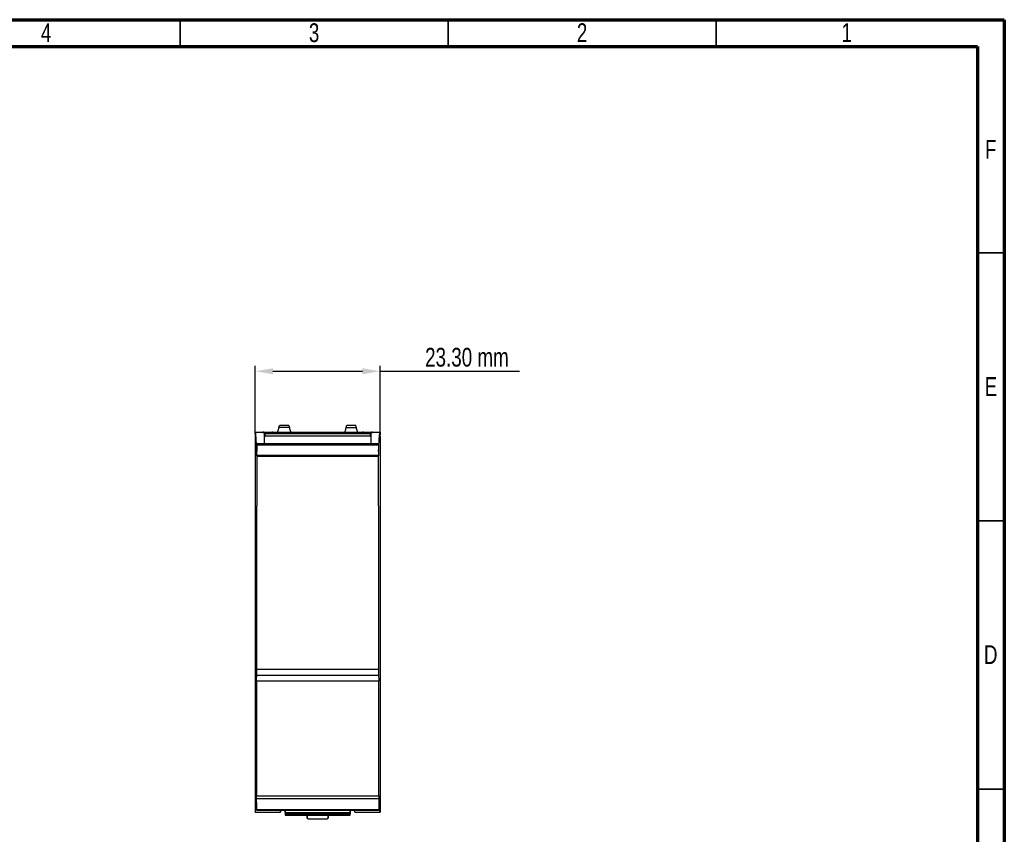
# Model space of a CAD drawing. Header units: millimetres. Extents: x 8 to 415, y 5 to 292.
# Tile 7 of 7: x 231 to 415, y 140 to 292. Entities that reach past the tile are written whole.
import ezdxf

# ---------------------------------------------------------------- set-up
doc = ezdxf.new("R2010")
doc.units = ezdxf.units.MM
doc.header["$PDSIZE"] = -1
doc.styles.add('SLDTEXTSTYLE0', font='TXT', dxfattribs={"width": 0.75})
doc.dimstyles.new('SLDDIMSTYLE1', dxfattribs={"dimtxt": 3.5, "dimasz": 3.302, "dimexe": 0, "dimexo": 0.0625, "dimgap": 0.875, "dimtad": 2, "dimrnd": 1e-09, "dimzin": 12, "dimdsep": 46, "dimtxsty": 'SLDTEXTSTYLE0', "dimsah": 1, "dimcen": 0.09, "dimadec": 0, "dimazin": 3, "dimtfac": 1, "dimtofl": 0, "dimtmove": 0, "dimatfit": 3, "dimfxl": 1, "dimfrac": 2, "dimtolj": 1, "dimtzin": 12, "dimarcsym": 0})

# ---------------------------------------------------------------- blocks, each defined once
blk = doc.blocks.new('*D11')
at = {"color": 0, "linetype": 'Continuous', "lineweight": -2, "transparency": 16777216}
for p, q in [((275.23, 214.73), (275.23, 227.43)), ((278.54, 226.43), (295.23, 226.43)), ((298.53, 214.73), (298.53, 227.43)), ((298.53, 226.43), (324.57, 226.43))]:
    blk.add_line(p, q, dxfattribs=at)
at = {"color": 0, "linetype": 'Continuous', "transparency": 16777216}
for points in [[(278.54, 226.98), (278.54, 225.87), (275.23, 226.43)], [(295.23, 226.98), (295.23, 225.87), (298.53, 226.43)]]:
    blk.add_solid(points, dxfattribs=at)
at = {"layer": 'Defpoints', "color": 0, "linetype": 'Continuous', "transparency": 16777216}
for p in [(298.53, 226.43), (275.23, 214.66), (298.53, 214.66)]:
    blk.add_point(p, dxfattribs=at)
at = {"color": 0, "linetype": 'Continuous', "lineweight": 25, "transparency": 16777216, "insert": (314.73, 230.8), "char_height": 3.5, "attachment_point": 2, "style": 'SLDTEXTSTYLE0'}
blk.add_mtext('\\A1;23.30 mm', dxfattribs=at)

msp = doc.modelspace()

# ---------------------------------------------------------------- linework, layer by layer
at = {"color": 7, "linetype": 'Continuous', "lineweight": 70}
for p, q in [((7.5, 292), (415, 292)), ((415, 292), (415, 5)), ((12.5, 287), (410, 287)), ((410, 287), (410, 10))]:
    msp.add_line(p, q, dxfattribs=at)
at = {"color": 7, "linetype": 'Continuous', "lineweight": 35}
for p, q in [((261.25, 287), (261.25, 292)), ((311.25, 287), (311.25, 292)), ((361.25, 287), (361.25, 292)), ((410, 248.5), (415, 248.5)), ((410, 198.5), (415, 198.5)), ((410.001, 148.5), (409.999, 148.5)), ((410, 148.5), (415, 148.5))]:
    msp.add_line(p, q, dxfattribs=at)
at = {"color": 7, "linetype": 'Continuous', "lineweight": 25}
for p, q in [((275.24, 215.079), (298.528, 215.079)), ((276.854, 215.062), (278.313, 215.062)), ((276.854, 215.062), (276.856, 215.014)), ((278.312, 215.014), (276.856, 215.014)), ((278.312, 215.014), (278.313, 215.062)), ((281.609, 215.956), (279.659, 215.956)), ((281.471, 216.289), (279.797, 216.289)), ((292.159, 215.956), (294.109, 215.956)), ((293.971, 216.289), (292.297, 216.289)), ((295.454, 215.062), (296.913, 215.062)), ((295.454, 215.062), (295.456, 215.014)), ((296.912, 215.014), (295.456, 215.014)), ((296.912, 215.014), (296.913, 215.062)), ((275.234, 214.287), (275.234, 144.582)), ((276.884, 214.792), (276.884, 212.908)), ((277.084, 214.808), (296.684, 214.808)), ((277.084, 214.306), (277.084, 214.808)), ((296.684, 214.306), (277.084, 214.306)), ((296.684, 214.808), (296.684, 214.306)), ((296.884, 212.908), (296.884, 214.792)), ((298.534, 214.287), (298.534, 144.582)), ((298.234, 212.908), (275.533, 212.908)), ((275.536, 212.719), (298.232, 212.719)), ((275.535, 210.712), (275.538, 210.726)), ((275.535, 210.681), (275.535, 210.714)), ((298.233, 210.714), (275.535, 210.714)), ((298.233, 210.681), (275.535, 210.681)), ((275.538, 210.723), (298.229, 210.723)), ((298.229, 210.557), (275.539, 210.557)), ((298.233, 210.712), (298.229, 210.726)), ((298.233, 210.714), (298.233, 210.681)), ((275.534, 169.65), (275.541, 169.736)), ((275.541, 169.736), (275.541, 170.838)), ((275.541, 169.736), (298.227, 169.736)), ((298.227, 170.838), (298.227, 169.736)), ((298.227, 169.736), (298.234, 169.65)), ((275.452, 168.688), (298.316, 168.688)), ((275.452, 147.203), (275.447, 147.214)), ((298.315, 147.203), (275.452, 147.203)), ((298.321, 147.214), (298.315, 147.203)), ((275.447, 146.715), (275.447, 146.75)), ((275.447, 146.75), (298.321, 146.75)), ((275.452, 146.704), (275.447, 146.718)), ((275.447, 146.715), (298.321, 146.715)), ((298.316, 146.706), (275.452, 146.706)), ((298.316, 146.704), (298.321, 146.718)), ((298.321, 146.75), (298.321, 146.715)), ((275.234, 144.582), (275.234, 144.582)), ((275.239, 144.165), (279.928, 144.165)), ((275.441, 144.538), (298.327, 144.538)), ((275.45, 144.718), (298.318, 144.718)), ((280.824, 144.041), (292.923, 144.041)), ((280.828, 143.858), (292.919, 143.858)), ((280.831, 143.717), (292.916, 143.717)), ((280.832, 143.618), (292.914, 143.618)), ((280.835, 144.489), (280.834, 144.538)), ((280.834, 144.342), (280.84, 144.165)), ((280.85, 144.141), (280.836, 144.538)), ((280.85, 144.141), (292.918, 144.14)), ((280.854, 143.958), (292.914, 143.957)), ((280.856, 143.817), (292.911, 143.816)), ((284.43, 143.717), (292.91, 143.716)), ((284.92, 143.618), (284.928, 143.13)), ((284.928, 143.129), (284.92, 143.618)), ((284.92, 143.618), (284.928, 143.129)), ((288.839, 143.13), (288.848, 143.618)), ((288.848, 143.618), (288.839, 143.129)), ((288.839, 143.129), (288.848, 143.618)), ((292.918, 144.14), (292.932, 144.538)), ((292.934, 144.342), (292.928, 144.165)), ((292.933, 144.538), (292.932, 144.489)), ((293.84, 144.165), (298.528, 144.165)), ((298.534, 144.582), (298.534, 144.582)), ((284.928, 143.13), (284.928, 143.129)), ((284.928, 143.129), (284.928, 143.129)), ((285.128, 142.932), (288.639, 142.932)), ((285.128, 142.932), (285.128, 142.932)), ((288.639, 142.932), (288.639, 142.932)), ((288.839, 143.129), (288.839, 143.13)), ((288.839, 143.129), (288.839, 143.129))]:
    msp.add_line(p, q, dxfattribs=at)
for centre, start, end in [((285.128, 143.132), 181.00002, 270.00064), ((288.639, 143.132), 269.99941, 358.99998), ((288.639, 143.132), 269.99941, 358.99982)]:
    msp.add_arc(centre, 0.2, start, end, dxfattribs=at)
for points, knots in [([(275.24, 215.079), (275.24, 215.061), (275.24, 215.025), (275.239, 214.973), (275.239, 214.914), (275.238, 214.851), (275.238, 214.789), (275.237, 214.737), (275.236, 214.698), (275.235, 214.671), (275.235, 214.666), (275.234, 214.663)], [0, 0, 0, 0, 0.0838059, 0.1670081, 0.2508408, 0.3754639, 0.5000864, 0.6246607, 0.7493156, 0.8746372, 1, 1, 1, 1]), ([(276.854, 215.062), (276.84, 215.062), (276.812, 215.062), (276.771, 215.061), (276.733, 215.061), (276.7, 215.06), (276.675, 215.059), (276.658, 215.058), (276.656, 215.057), (276.655, 215.056)], [0, 0, 0, 0, 0.1344098, 0.2715845, 0.4115567, 0.5543565, 0.7000127, 0.8485521, 1, 1, 1, 1]), ([(276.655, 215.056), (276.655, 215.051), (276.655, 215.041), (276.656, 215.029), (276.656, 215.022)], [0, 0, 0, 0, 0.4998153, 1, 1, 1, 1]), ([(276.656, 215.022), (276.656, 215.022), (276.656, 215.021), (276.668, 215.019), (276.732, 215.015), (276.812, 215.015), (276.856, 215.014)], [0, 0, 0, 0, 0.0016378, 0.2467099, 0.580036, 1, 1, 1, 1]), ([(278.312, 215.014), (278.326, 215.014), (278.354, 215.014), (278.392, 215.015), (278.425, 215.016), (278.453, 215.016), (278.474, 215.017), (278.49, 215.018), (278.501, 215.02), (278.508, 215.021), (278.511, 215.022), (278.512, 215.022), (278.512, 215.023)], [0, 0, 0, 0, 0.1359226, 0.2638732, 0.3838469, 0.4958395, 0.5998469, 0.6958655, 0.7838924, 0.8639249, 0.9359611, 1, 1, 1, 1]), ([(278.513, 215.056), (278.512, 215.057), (278.51, 215.057), (278.497, 215.058), (278.477, 215.059), (278.451, 215.06), (278.421, 215.061), (278.386, 215.062), (278.35, 215.062), (278.326, 215.062), (278.313, 215.062)], [0, 0, 0, 0, 0.1326854, 0.263139, 0.3913774, 0.5174185, 0.641281, 0.7629847, 0.8825503, 1, 1, 1, 1]), ([(278.512, 215.023), (278.512, 215.029), (278.512, 215.041), (278.513, 215.051), (278.513, 215.056)], [0, 0, 0, 0, 0.5003797, 1, 1, 1, 1]), ([(279.421, 215.079), (279.436, 215.122), (279.486, 215.268), (279.568, 215.563), (279.629, 215.825), (279.659, 215.956)], [0, 0, 0, 0, 0.1729143, 0.5872309, 1, 1, 1, 1]), ([(279.659, 215.956), (279.663, 215.975), (279.671, 216.011), (279.685, 216.063), (279.699, 216.111), (279.714, 216.156), (279.737, 216.214), (279.767, 216.276), (279.787, 216.285), (279.797, 216.289)], [0, 0, 0, 0, 0.1007879, 0.1993728, 0.2976712, 0.3976155, 0.5010464, 0.7503595, 1, 1, 1, 1]), ([(281.471, 216.289), (281.474, 216.289), (281.482, 216.287), (281.495, 216.275), (281.509, 216.256), (281.523, 216.23), (281.546, 216.18), (281.577, 216.093), (281.598, 216.002), (281.609, 215.956)], [0, 0, 0, 0, 0.1006433, 0.1990919, 0.2972909, 0.3971997, 0.5006809, 0.7500058, 1, 1, 1, 1]), ([(281.609, 215.956), (281.639, 215.825), (281.699, 215.564), (281.782, 215.268), (281.832, 215.122), (281.847, 215.079)], [0, 0, 0, 0, 0.4122764, 0.8271258, 1, 1, 1, 1]), ([(292.159, 215.956), (292.137, 215.86), (292.087, 215.644), (292.007, 215.342), (291.948, 215.162), (291.921, 215.079)], [0, 0, 0, 0, 0.3024686, 0.6790796, 1, 1, 1, 1]), ([(292.297, 216.289), (292.274, 216.289), (292.251, 216.255), (292.205, 216.134), (292.182, 216.048), (292.159, 215.956)], [0, 0, 0, 0, 0.5, 0.5, 1, 1, 1, 1]), ([(294.109, 215.956), (294.086, 216.048), (294.063, 216.134), (294.017, 216.255), (293.994, 216.289), (293.971, 216.289)], [0, 0, 0, 0, 0.5, 0.5, 1, 1, 1, 1]), ([(294.347, 215.079), (294.332, 215.122), (294.282, 215.267), (294.199, 215.563), (294.139, 215.825), (294.109, 215.956)], [0, 0, 0, 0, 0.1730804, 0.5854084, 1, 1, 1, 1]), ([(295.454, 215.062), (295.44, 215.062), (295.412, 215.062), (295.371, 215.061), (295.333, 215.061), (295.3, 215.06), (295.275, 215.059), (295.258, 215.058), (295.256, 215.057), (295.255, 215.056)], [0, 0, 0, 0, 0.1344098, 0.2715845, 0.4115567, 0.5543565, 0.7000127, 0.8485521, 1, 1, 1, 1]), ([(295.255, 215.056), (295.255, 215.051), (295.255, 215.041), (295.256, 215.029), (295.256, 215.022)], [0, 0, 0, 0, 0.4998153, 1, 1, 1, 1]), ([(295.256, 215.022), (295.256, 215.022), (295.256, 215.021), (295.268, 215.019), (295.332, 215.015), (295.412, 215.015), (295.456, 215.014)], [0, 0, 0, 0, 0.0016378, 0.2467099, 0.580036, 1, 1, 1, 1]), ([(296.912, 215.014), (296.926, 215.014), (296.954, 215.014), (296.992, 215.015), (297.025, 215.016), (297.053, 215.016), (297.074, 215.017), (297.09, 215.018), (297.101, 215.02), (297.108, 215.021), (297.111, 215.022), (297.112, 215.022), (297.112, 215.023)], [0, 0, 0, 0, 0.1359226, 0.2638732, 0.3838469, 0.4958395, 0.5998469, 0.6958655, 0.7838924, 0.8639249, 0.9359611, 1, 1, 1, 1]), ([(297.113, 215.056), (297.112, 215.057), (297.11, 215.057), (297.097, 215.058), (297.077, 215.059), (297.051, 215.06), (297.021, 215.061), (296.986, 215.062), (296.95, 215.062), (296.926, 215.062), (296.913, 215.062)], [0, 0, 0, 0, 0.1326854, 0.263139, 0.3913774, 0.5174185, 0.641281, 0.7629847, 0.8825503, 1, 1, 1, 1]), ([(297.112, 215.023), (297.112, 215.029), (297.112, 215.041), (297.113, 215.051), (297.113, 215.056)], [0, 0, 0, 0, 0.5003797, 1, 1, 1, 1]), ([(298.245, 211.477), (298.248, 211.564), (298.256, 211.741), (298.267, 211.995), (298.279, 212.242), (298.29, 212.483), (298.302, 212.715), (298.314, 212.94), (298.326, 213.155), (298.338, 213.362), (298.351, 213.56), (298.363, 213.748), (298.376, 213.926), (298.389, 214.093), (298.402, 214.249), (298.416, 214.393), (298.429, 214.526), (298.443, 214.646), (298.456, 214.753), (298.47, 214.847), (298.485, 214.928), (298.499, 214.994), (298.513, 215.046), (298.523, 215.068), (298.528, 215.079)], [0, 0, 0, 0, 0.0402487, 0.0809932, 0.1222335, 0.1639696, 0.2062015, 0.2489292, 0.2921526, 0.3358719, 0.380087, 0.4247978, 0.4700045, 0.5157069, 0.5619052, 0.6085992, 0.655789, 0.7034746, 0.751656, 0.8003332, 0.8495062, 0.899175, 0.9493396, 1, 1, 1, 1]), ([(298.528, 215.079), (298.528, 215.057), (298.528, 215.011), (298.529, 214.939), (298.529, 214.864), (298.53, 214.791), (298.531, 214.727), (298.532, 214.678), (298.533, 214.668), (298.533, 214.663)], [0, 0, 0, 0, 0.1015729, 0.216928, 0.3460544, 0.4889395, 0.6455693, 0.8159284, 1, 1, 1, 1]), ([(277.084, 214.808), (277.071, 214.808), (277.046, 214.808), (277.008, 214.807), (276.973, 214.805), (276.935, 214.803), (276.895, 214.799), (276.888, 214.795), (276.884, 214.792)], [0, 0, 0, 0, 0.1201827, 0.2436028, 0.3702828, 0.5002436, 0.7135031, 1, 1, 1, 1]), ([(276.884, 214.291), (276.885, 214.292), (276.886, 214.294), (276.896, 214.296), (276.91, 214.299), (276.925, 214.3), (276.954, 214.303), (277.006, 214.306), (277.058, 214.306), (277.084, 214.306)], [0, 0, 0, 0, 0.1238885, 0.2359518, 0.3361817, 0.4245715, 0.5011165, 0.7569262, 1, 1, 1, 1]), ([(296.884, 214.792), (296.883, 214.793), (296.881, 214.796), (296.868, 214.798), (296.849, 214.801), (296.825, 214.803), (296.798, 214.805), (296.769, 214.806), (296.74, 214.807), (296.711, 214.808), (296.693, 214.808), (296.684, 214.808)], [0, 0, 0, 0, 0.1366492, 0.2669072, 0.3907753, 0.5082555, 0.619351, 0.7240662, 0.8224071, 0.9143815, 1, 1, 1, 1]), ([(296.684, 214.306), (296.696, 214.306), (296.722, 214.306), (296.759, 214.305), (296.795, 214.304), (296.833, 214.301), (296.873, 214.297), (296.88, 214.293), (296.884, 214.291)], [0, 0, 0, 0, 0.1204306, 0.2440714, 0.3709454, 0.5010736, 0.7140651, 1, 1, 1, 1]), ([(275.533, 212.908), (275.533, 212.907), (275.533, 212.906), (275.532, 212.893), (275.532, 212.868), (275.531, 212.83), (275.531, 212.79), (275.531, 212.77)], [0, 0, 0, 0, 0.1677203, 0.3325405, 0.5002821, 0.7501054, 1, 1, 1, 1]), ([(275.536, 212.719), (275.536, 212.732), (275.536, 212.758), (275.536, 212.806), (275.535, 212.858), (275.535, 212.891), (275.534, 212.906), (275.534, 212.907), (275.533, 212.908)], [0, 0, 0, 0, 0.1246946, 0.2502182, 0.4978964, 0.7468678, 0.8739114, 1, 1, 1, 1]), ([(275.538, 210.723), (275.538, 210.835), (275.538, 211.059), (275.538, 211.394), (275.538, 211.728), (275.537, 212.059), (275.537, 212.39), (275.536, 212.609), (275.536, 212.719)], [0, 0, 0, 0, 0.1669197, 0.3336261, 0.5002032, 0.6667351, 0.833306, 1, 1, 1, 1]), ([(298.232, 212.719), (298.231, 212.609), (298.231, 212.39), (298.23, 212.059), (298.23, 211.728), (298.23, 211.394), (298.229, 211.059), (298.229, 210.835), (298.229, 210.723)], [0, 0, 0, 0, 0.166694, 0.3332649, 0.4997968, 0.6663739, 0.8330803, 1, 1, 1, 1]), ([(298.232, 212.719), (298.232, 212.772), (298.232, 212.821), (298.233, 212.889), (298.234, 212.908), (298.234, 212.908)], [0, 0, 0, 0, 0.5, 0.5, 1, 1, 1, 1]), ([(275.541, 170.838), (279.322, 170.835), (286.884, 170.828), (294.446, 170.835), (298.227, 170.838)], [0, 0, 0, 0, 0.5000019, 1, 1, 1, 1]), ([(275.452, 168.688), (275.452, 168.219), (275.452, 167.283), (275.452, 165.883), (275.453, 164.492), (275.453, 163.11), (275.453, 161.736), (275.453, 160.371), (275.453, 159.014), (275.453, 157.667), (275.453, 156.328), (275.453, 154.998), (275.453, 153.676), (275.453, 152.364), (275.453, 151.061), (275.453, 149.767), (275.453, 148.482), (275.453, 147.628), (275.452, 147.203)], [0, 0, 0, 0, 0.0652546, 0.1301419, 0.194662, 0.2588147, 0.3226002, 0.3860184, 0.4490693, 0.511753, 0.5740693, 0.6360184, 0.6976002, 0.7588147, 0.819662, 0.8801419, 0.9402546, 1, 1, 1, 1]), ([(298.315, 147.203), (298.315, 147.689), (298.315, 148.665), (298.315, 150.136), (298.315, 151.619), (298.315, 153.114), (298.314, 154.62), (298.314, 156.138), (298.314, 157.667), (298.315, 159.208), (298.315, 160.761), (298.315, 162.324), (298.315, 163.899), (298.315, 165.486), (298.315, 167.083), (298.316, 168.152), (298.316, 168.688)], [0, 0, 0, 0, 0.0683104, 0.1371006, 0.2063704, 0.27612, 0.3463493, 0.4170583, 0.488247, 0.5599155, 0.6320636, 0.7046914, 0.777799, 0.8513863, 0.9254533, 1, 1, 1, 1]), ([(275.45, 144.718), (275.45, 144.826), (275.45, 145.043), (275.451, 145.372), (275.451, 145.702), (275.451, 146.035), (275.452, 146.369), (275.452, 146.594), (275.452, 146.706)], [0, 0, 0, 0, 0.1662344, 0.3325302, 0.4989707, 0.6656397, 0.8326212, 1, 1, 1, 1]), ([(298.316, 146.706), (298.316, 146.594), (298.316, 146.369), (298.316, 146.035), (298.317, 145.702), (298.317, 145.372), (298.317, 145.043), (298.318, 144.826), (298.318, 144.718)], [0, 0, 0, 0, 0.1673788, 0.3343603, 0.5010293, 0.6674698, 0.8337656, 1, 1, 1, 1]), ([(298.528, 144.165), (298.525, 144.173), (298.517, 144.188), (298.505, 144.224), (298.494, 144.268), (298.483, 144.321), (298.472, 144.381), (298.462, 144.45), (298.451, 144.526), (298.441, 144.609), (298.431, 144.698), (298.421, 144.794), (298.411, 144.896), (298.402, 145.002), (298.393, 145.114), (298.383, 145.231), (298.375, 145.352), (298.366, 145.477), (298.357, 145.606), (298.349, 145.738), (298.341, 145.873), (298.335, 145.967), (298.333, 146.013)], [0, 0, 0, 0, 0.0578372, 0.1148495, 0.1710367, 0.2263991, 0.2809364, 0.3346488, 0.3875362, 0.4395986, 0.4908361, 0.5412486, 0.5908361, 0.6395986, 0.6875362, 0.7346488, 0.7809364, 0.8263991, 0.8710368, 0.9148495, 0.9578372, 1, 1, 1, 1]), ([(275.234, 144.582), (275.234, 144.578), (275.234, 144.572), (275.235, 144.556), (275.236, 144.52), (275.237, 144.446), (275.239, 144.338), (275.239, 144.241), (275.239, 144.19), (275.239, 144.165)], [0, 0, 0, 0, 0.0839201, 0.1673234, 0.2512902, 0.5001935, 0.7489919, 0.8744836, 1, 1, 1, 1]), ([(275.444, 144.691), (275.444, 144.676), (275.444, 144.647), (275.445, 144.609), (275.445, 144.574), (275.446, 144.544), (275.447, 144.54), (275.447, 144.538)], [0, 0, 0, 0, 0.16802, 0.3327489, 0.5007774, 0.7503716, 1, 1, 1, 1]), ([(275.447, 144.538), (275.447, 144.539), (275.448, 144.54), (275.448, 144.554), (275.449, 144.585), (275.449, 144.634), (275.45, 144.68), (275.45, 144.705), (275.45, 144.718)], [0, 0, 0, 0, 0.1266102, 0.2551367, 0.503282, 0.7493119, 0.8753464, 1, 1, 1, 1]), ([(279.934, 144.538), (279.932, 144.453), (279.927, 144.258), (279.928, 144.198), (279.928, 144.165)], [0, 0, 0, 0, 0.4386883, 1, 1, 1, 1]), ([(279.928, 144.165), (279.93, 144.216), (279.933, 144.317), (279.938, 144.443), (279.941, 144.52), (279.941, 144.537), (279.941, 144.538)], [0, 0, 0, 0, 0.32133491, 0.64636813, 0.96726344, 1, 1, 1, 1]), ([(280.828, 144.538), (280.828, 144.53), (280.83, 144.506), (280.831, 144.435), (280.833, 144.373), (280.834, 144.342)], [0, 0, 0, 0, 0.206518, 0.603259, 1, 1, 1, 1]), ([(280.835, 144.538), (280.837, 144.475), (280.842, 144.341), (280.847, 144.209), (280.849, 144.14)], [0, 0, 0, 0, 0.47906, 1, 1, 1, 1]), ([(280.854, 143.958), (280.851, 144.044), (280.848, 144.134), (280.841, 144.311), (280.838, 144.4), (280.835, 144.489)], [0, 0, 0, 0, 0.5, 0.5, 1, 1, 1, 1]), ([(280.836, 144.434), (280.839, 144.354), (280.845, 144.194), (280.851, 144.036), (280.853, 143.957)], [0, 0, 0, 0, 0.5000468, 1, 1, 1, 1]), ([(280.838, 144.34), (280.838, 144.354), (280.838, 144.383), (280.837, 144.417), (280.836, 144.434)], [0, 0, 0, 0, 0.5005653, 1, 1, 1, 1]), ([(280.856, 143.817), (280.853, 143.903), (280.847, 144.077), (280.841, 144.252), (280.838, 144.34)], [0, 0, 0, 0, 0.4995549, 1, 1, 1, 1]), ([(280.839, 144.299), (280.842, 144.218), (280.848, 144.056), (280.853, 143.896), (280.856, 143.816)], [0, 0, 0, 0, 0.5000231, 1, 1, 1, 1]), ([(280.84, 144.233), (280.84, 144.242), (280.839, 144.262), (280.839, 144.287), (280.839, 144.299)], [0, 0, 0, 0, 0.5002586, 1, 1, 1, 1]), ([(280.858, 143.717), (280.855, 143.803), (280.849, 143.974), (280.843, 144.146), (280.84, 144.233)], [0, 0, 0, 0, 0.4996223, 1, 1, 1, 1]), ([(280.84, 144.165), (280.84, 144.171), (280.84, 144.181), (280.84, 144.198), (280.84, 144.206)], [0, 0, 0, 0, 0.4999473, 1, 1, 1, 1]), ([(280.849, 144.14), (280.85, 144.124), (280.851, 144.095), (280.852, 144.062), (280.853, 144.043), (280.853, 144.042), (280.853, 144.041)], [0, 0, 0, 0, 0.2642688, 0.5000885, 0.73586, 1, 1, 1, 1]), ([(280.853, 144.041), (280.853, 144.042), (280.853, 144.044), (280.852, 144.055), (280.852, 144.073), (280.851, 144.1), (280.85, 144.127), (280.85, 144.141)], [0, 0, 0, 0, 0.1682015, 0.3350909, 0.507687, 0.7520523, 1, 1, 1, 1]), ([(280.853, 143.957), (280.854, 143.941), (280.855, 143.912), (280.856, 143.879), (280.857, 143.86), (280.857, 143.859), (280.857, 143.858)], [0, 0, 0, 0, 0.2642688, 0.5000885, 0.73586, 1, 1, 1, 1]), ([(280.857, 143.858), (280.857, 143.859), (280.857, 143.861), (280.857, 143.872), (280.856, 143.89), (280.855, 143.917), (280.854, 143.944), (280.854, 143.958)], [0, 0, 0, 0, 0.1682009, 0.3350899, 0.5076854, 0.7520514, 1, 1, 1, 1]), ([(280.86, 143.717), (280.86, 143.718), (280.86, 143.72), (280.859, 143.73), (280.859, 143.748), (280.858, 143.776), (280.857, 143.803), (280.856, 143.817)], [0, 0, 0, 0, 0.1682004, 0.3350889, 0.507684, 0.7520506, 1, 1, 1, 1]), ([(280.856, 143.816), (280.857, 143.8), (280.858, 143.771), (280.859, 143.738), (280.86, 143.718), (280.86, 143.718), (280.86, 143.717)], [0, 0, 0, 0, 0.2642688, 0.5000885, 0.73586, 1, 1, 1, 1]), ([(280.857, 143.716), (280.858, 143.701), (280.859, 143.672), (280.86, 143.638), (280.861, 143.619), (280.861, 143.618), (280.861, 143.618)], [0, 0, 0, 0, 0.2642688, 0.5000885, 0.73586, 1, 1, 1, 1]), ([(280.861, 143.618), (280.861, 143.619), (280.861, 143.62), (280.86, 143.631), (280.86, 143.649), (280.859, 143.677), (280.858, 143.704), (280.858, 143.717)], [0, 0, 0, 0, 0.1681999, 0.3350879, 0.5076825, 0.7520498, 1, 1, 1, 1]), ([(292.91, 143.716), (292.91, 143.707), (292.909, 143.688), (292.908, 143.664), (292.907, 143.631), (292.906, 143.607), (292.907, 143.633), (292.909, 143.674), (292.91, 143.702), (292.91, 143.716)], [0, 0, 0, 0, 0.0834909, 0.1662129, 0.2516825, 0.5004061, 0.7490946, 0.8729102, 1, 1, 1, 1]), ([(292.911, 143.816), (292.911, 143.806), (292.91, 143.788), (292.91, 143.764), (292.908, 143.73), (292.908, 143.707), (292.909, 143.732), (292.91, 143.774), (292.911, 143.802), (292.912, 143.816)], [0, 0, 0, 0, 0.0834909, 0.1662131, 0.2516828, 0.5004066, 0.7490953, 0.8729106, 1, 1, 1, 1]), ([(292.914, 143.957), (292.914, 143.948), (292.913, 143.929), (292.912, 143.905), (292.911, 143.872), (292.91, 143.848), (292.911, 143.874), (292.913, 143.915), (292.914, 143.943), (292.914, 143.957)], [0, 0, 0, 0, 0.083491, 0.1662132, 0.251683, 0.500407, 0.7490959, 0.872911, 1, 1, 1, 1]), ([(292.918, 144.14), (292.918, 144.131), (292.917, 144.112), (292.916, 144.088), (292.915, 144.055), (292.914, 144.031), (292.915, 144.057), (292.917, 144.098), (292.918, 144.126), (292.918, 144.14)], [0, 0, 0, 0, 0.0834911, 0.1662134, 0.2516832, 0.5004075, 0.7490965, 0.8729113, 1, 1, 1, 1]), ([(292.933, 144.538), (292.93, 144.475), (292.926, 144.342), (292.921, 144.209), (292.918, 144.14)], [0, 0, 0, 0, 0.4753251, 1, 1, 1, 1]), ([(292.929, 144.299), (292.929, 144.287), (292.928, 144.262), (292.928, 144.242), (292.928, 144.233)], [0, 0, 0, 0, 0.4997414, 1, 1, 1, 1]), ([(292.928, 144.206), (292.928, 144.198), (292.928, 144.181), (292.928, 144.171), (292.928, 144.165)], [0, 0, 0, 0, 0.5000527, 1, 1, 1, 1]), ([(292.931, 144.434), (292.931, 144.417), (292.93, 144.383), (292.93, 144.354), (292.929, 144.34)], [0, 0, 0, 0, 0.4994348, 1, 1, 1, 1]), ([(292.941, 144.538), (292.941, 144.536), (292.94, 144.526), (292.939, 144.495), (292.938, 144.453), (292.936, 144.4), (292.935, 144.362), (292.934, 144.342)], [0, 0, 0, 0, 0.0793182, 0.2874874, 0.5103305, 0.7478382, 1, 1, 1, 1]), ([(293.84, 144.165), (293.839, 144.216), (293.836, 144.317), (293.832, 144.443), (293.83, 144.52), (293.828, 144.537), (293.828, 144.538)], [0, 0, 0, 0, 0.3222407, 0.6444814, 0.9667221, 1, 1, 1, 1]), ([(293.84, 144.194), (293.84, 144.24), (293.839, 144.31), (293.835, 144.48), (293.834, 144.538)], [0, 0, 0, 0, 0.6527331, 1, 1, 1, 1]), ([(293.84, 144.165), (293.84, 144.169), (293.84, 144.177), (293.84, 144.188), (293.84, 144.194)], [0, 0, 0, 0, 0.4999063, 1, 1, 1, 1]), ([(298.321, 144.538), (298.32, 144.539), (298.32, 144.541), (298.32, 144.554), (298.319, 144.574), (298.319, 144.598), (298.318, 144.626), (298.318, 144.656), (298.318, 144.686), (298.318, 144.707), (298.318, 144.718)], [0, 0, 0, 0, 0.1488155, 0.2908313, 0.4260449, 0.5544538, 0.6760557, 0.7908487, 0.8988307, 1, 1, 1, 1]), ([(298.324, 144.691), (298.323, 144.646), (298.323, 144.607), (298.322, 144.553), (298.321, 144.538), (298.321, 144.538)], [0, 0, 0, 0, 0.5, 0.5, 1, 1, 1, 1]), ([(298.534, 144.582), (298.534, 144.577), (298.533, 144.568), (298.532, 144.543), (298.531, 144.512), (298.531, 144.474), (298.53, 144.433), (298.53, 144.389), (298.529, 144.343), (298.529, 144.297), (298.529, 144.252), (298.529, 144.208), (298.528, 144.179), (298.528, 144.165)], [0, 0, 0, 0, 0.1126071, 0.220877, 0.3248088, 0.4244017, 0.5196548, 0.6105675, 0.6971389, 0.7793684, 0.8572555, 0.9307995, 1, 1, 1, 1]), ([(285.128, 142.932), (285.076, 142.932), (285.025, 142.953), (284.951, 143.026), (284.929, 143.078), (284.928, 143.13)], [0, 0, 0, 0, 0.5, 0.5, 1, 1, 1, 1]), ([(288.839, 143.13), (288.839, 143.078), (288.817, 143.026), (288.743, 142.953), (288.691, 142.932), (288.639, 142.932)], [0, 0, 0, 0, 0.5, 0.5, 1, 1, 1, 1])]:
    msp.add_open_spline(points, degree=3, knots=knots, dxfattribs=at)
for points in [[(275.523, 211.477), (275.431, 213.679), (275.336, 214.891), (275.24, 215.079)], [(275.234, 214.663), (275.234, 214.538), (275.234, 214.412), (275.234, 214.287)], [(298.534, 214.287), (298.534, 214.412), (298.534, 214.538), (298.533, 214.663)], [(275.531, 212.77), (275.528, 212.349), (275.525, 211.917), (275.523, 211.477)], [(298.234, 212.908), (298.235, 212.908), (298.236, 212.853), (298.237, 212.77)], [(298.237, 212.77), (298.24, 212.348), (298.242, 211.917), (298.245, 211.477)], [(275.535, 210.681), (275.536, 210.64), (275.537, 210.599), (275.539, 210.557)], [(275.539, 210.557), (275.54, 207.491), (275.541, 204.42), (275.541, 201.343)], [(298.227, 201.343), (298.227, 204.42), (298.228, 207.491), (298.229, 210.557)], [(298.229, 210.557), (298.23, 210.599), (298.232, 210.64), (298.233, 210.681)], [(275.541, 170.838), (275.541, 180.987), (275.541, 191.176), (275.541, 201.343)], [(298.227, 201.343), (298.227, 191.176), (298.227, 180.987), (298.227, 170.838)], [(275.452, 168.688), (275.479, 169.009), (275.506, 169.329), (275.534, 169.65)], [(298.234, 169.65), (298.261, 169.329), (298.289, 169.009), (298.316, 168.688)], [(275.447, 146.75), (275.447, 146.905), (275.447, 147.059), (275.447, 147.214)], [(298.321, 147.214), (298.321, 147.059), (298.321, 146.905), (298.321, 146.75)], [(275.239, 144.165), (275.307, 144.285), (275.373, 144.916), (275.435, 146.013)], [(275.435, 146.013), (275.438, 145.565), (275.441, 145.124), (275.444, 144.691)], [(298.333, 146.013), (298.33, 145.565), (298.327, 145.124), (298.324, 144.691)], [(280.84, 144.206), (280.846, 144.042), (280.851, 143.879), (280.857, 143.716)], [(292.91, 143.716), (292.916, 143.887), (292.922, 144.059), (292.928, 144.233)], [(292.928, 144.206), (292.922, 144.043), (292.916, 143.882), (292.91, 143.716)], [(292.911, 143.816), (292.917, 143.989), (292.924, 144.164), (292.93, 144.34)], [(292.929, 144.299), (292.923, 144.137), (292.917, 143.976), (292.912, 143.816)], [(292.914, 143.957), (292.92, 144.133), (292.926, 144.311), (292.932, 144.489)], [(292.931, 144.434), (292.925, 144.274), (292.92, 144.115), (292.914, 143.957)]]:
    msp.add_open_spline(points, degree=3, dxfattribs=at)

# ---------------------------------------------------------------- texts
at = {"color": 7, "linetype": 'Continuous', "lineweight": 0, "char_height": 3.5, "attachment_point": 2, "style": 'SLDTEXTSTYLE0'}
for s, insert in [('4', (236.215, 291.326)), ('3', (286.215, 291.326)), ('2', (336.215, 291.326)), ('1', (385.59, 291.326)), ('F', (412.464, 269.576)), ('E', (412.506, 225.326)), ('D', (412.46, 175.326))]:
    msp.add_mtext(s, dxfattribs=dict(at, insert=insert))

# ---------------------------------------------------------------- dimensions: what is measured, and where the dimension line sits
at = {"color": 7, "linetype": 'Continuous', "lineweight": 25}
dim = msp.add_linear_dim(base=(298.533, 226.425), p1=(275.234, 214.663), p2=(298.533, 214.663), dimstyle='SLDDIMSTYLE1', override={"dimexe": 1, "dimzin": 4, "dimpost": ' mm'}, dxfattribs=at)
dim.commit()
dim.dimension.update_dxf_attribs({"geometry": '*D11', "text_midpoint": (314.727, 226.425), "dimtype": 160})

doc.saveas('drawing.dxf')
